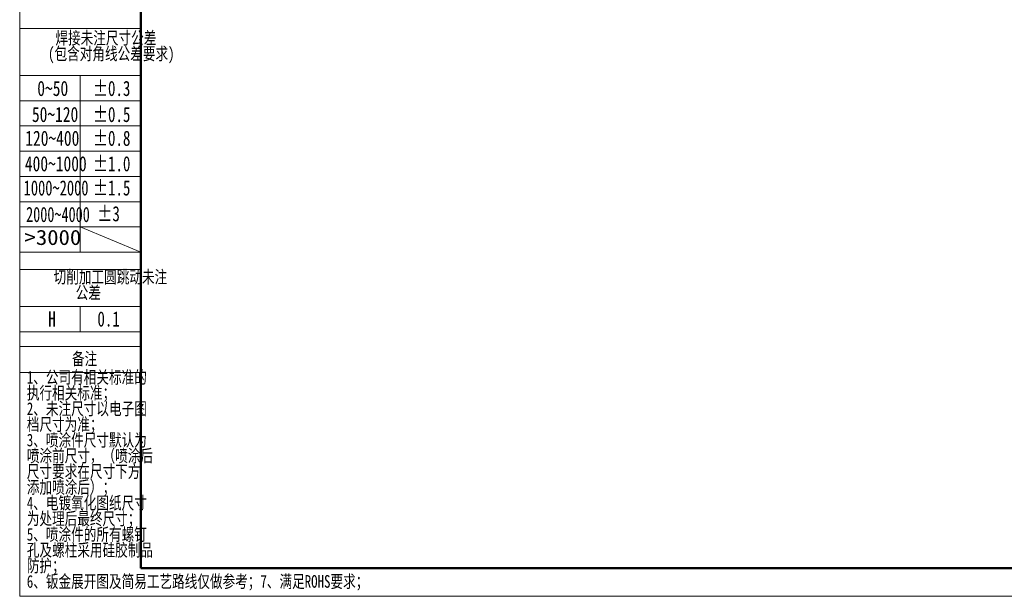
# Model space of a CAD drawing. Header units: millimetres. Extents: x 0 to 4200, y 0 to 2974.
# Tile 1 of 40: x 0 to 1951, y 4 to 1146. Entities that reach past the tile are written whole.
import ezdxf

# ---------------------------------------------------------------- set-up
doc = ezdxf.new("R2010")
doc.units = ezdxf.units.MM
doc.header["$LTSCALE"] = 10
doc.linetypes.add('CENTERX2', pattern=[20.32, 12.7, -2.54, 2.54, -2.54])
doc.layers.add('标注层', color=150, linetype='Continuous')
doc.styles.add('SLDTEXTSTYLE19', font='HYSWLONGFANGSONG.TTF', dxfattribs={"width": 0.932974})
doc.styles.add('SLDTEXTSTYLE20', font='HYSWLONGFANGSONG.TTF', dxfattribs={"width": 0.916112})
doc.styles.add('SLDTEXTSTYLE21', font='HYSWLONGFANGSONG.TTF', dxfattribs={"bigfont": 'bigfont'})
doc.styles.add('SLDTEXTSTYLE4', font='HYSWLONGFANGSONG.TTF', dxfattribs={"bigfont": 'bigfont'})
doc.styles.add('SLDTEXTSTYLE5', font='HYSWLONGFANGSONG.TTF')
doc.styles.add('SLDTEXTSTYLE7', font='HYSWLONGFANGSONG.TTF', dxfattribs={"width": 0.968558})
doc.styles.add('SLDTEXTSTYLE9', font='HYSWLONGFANGSONG.TTF', dxfattribs={"width": 1.466704})

# ---------------------------------------------------------------- blocks, each defined once
blk = doc.blocks.new('SW_NOTE_20')
at = {"layer": '标注层', "color": 0, "char_height": 25, "attachment_point": 2, "style": 'SLDTEXTSTYLE4'}
for s, insert in [('焊接未注尺寸公差', (137.5, 32.2)), ('(包含对角线公差要求)', (148.2, 1.1))]:
    blk.add_mtext(s, dxfattribs=dict(at, insert=insert))
blk = doc.blocks.new('SW_NOTE_21')
at = {"layer": '标注层', "color": 0, "char_height": 25, "attachment_point": 2, "style": 'SLDTEXTSTYLE4'}
for s, insert in [('切削加工圆跳动未注', (154.7, 32.2)), ('公差', (110.9, 1.1))]:
    blk.add_mtext(s, dxfattribs=dict(at, insert=insert))
blk = doc.blocks.new('SW_NOTE_22')
at = {"layer": '标注层', "color": 0, "char_height": 25, "attachment_point": 1, "style": 'SLDTEXTSTYLE4'}
for s, insert in [('1、公司有相关标准的', (0, 32.2)), ('执行相关标准；', (0, 1.1)), ('2、未注尺寸以电子图', (0, -30)), ('档尺寸为准；', (0, -61.1)), ('3、喷涂件尺寸默认为', (0, -92.2)), ('喷涂前尺寸，（喷涂后', (0, -123.3)), ('尺寸要求在尺寸下方', (0, -154.4)), ('添加喷涂后）；', (0, -185.6)), ('4、电镀氧化图纸尺寸', (0, -216.7)), ('为处理后最终尺寸；', (0, -247.8)), ('5、喷涂件的所有螺钉', (0, -278.9)), ('孔及螺柱采用硅胶制品', (0, -310)), ('防护；', (0, -341.1))]:
    blk.add_mtext(s, dxfattribs=dict(at, insert=insert))

msp = doc.modelspace()

# ---------------------------------------------------------------- linework, layer by layer
at = {"color": 7, "linetype": 'Continuous', "lineweight": 18}
for p, q in [((-0.005, 2973.966), (-0.005, 3.966)), ((-0.005, 3.966), (4199.93, 3.966))]:
    msp.add_line(p, q, dxfattribs=at)
at = {"color": 1, "linetype": 'Continuous', "lineweight": 18}
for p, q in [((-0.005, 2909.894), (-0.005, 3.966)), ((-0.005, 1128.638), (239.959, 1128.638)), ((-0.005, 1035.515), (119.977, 1035.515)), ((119.977, 1035.515), (119.977, 685.515)), ((239.959, 1035.515), (119.977, 1035.515)), ((-0.005, 985.515), (239.959, 985.515)), ((-0.005, 935.515), (239.959, 935.515)), ((-0.005, 885.515), (239.959, 885.515)), ((-0.005, 835.515), (239.959, 835.515)), ((-0.005, 785.515), (239.959, 785.515)), ((-0.005, 735.515), (239.959, 735.515)), ((119.977, 735.422), (239.959, 685.515)), ((-0.005, 685.515), (239.959, 685.515)), ((-0.005, 650.931), (239.959, 650.931)), ((-0.005, 578.028), (239.959, 578.028)), ((119.977, 578.028), (119.977, 528.028)), ((-0.005, 528.028), (239.959, 528.028)), ((-0.005, 499.051), (239.959, 499.051)), ((-0.005, 447.515), (239.959, 447.515))]:
    msp.add_line(p, q, dxfattribs=at)
at = {"color": 7, "linetype": 'Continuous', "lineweight": 50}
for q in [(239.959, 2909.894), (4139.959, 59.894)]:
    msp.add_line((239.959, 59.894), q, dxfattribs=at)
at = {"color": 1, "linetype": 'CENTERX2', "lineweight": 18}
msp.add_line((-0.005, 1035.515), (239.959, 1035.515), dxfattribs=at)

# ---------------------------------------------------------------- block references
at = {"layer": '标注层', "color": 1}
for name, p in [('SW_NOTE_20', (33.266, 1090.14)), ('SW_NOTE_21', (25.027, 616.803)), ('SW_NOTE_22', (14.141, 418.149))]:
    msp.add_blockref(name, p, dxfattribs=at)

# ---------------------------------------------------------------- texts
for s, insert, char_height, attachment_point, style in [('0~50', (34.881, 1024.915), 30, 1, 'SLDTEXTSTYLE5'), ('±0.3', (145.214, 1024.915), 30, 1, 'SLDTEXTSTYLE7'), ('±0.5', (145.214, 973.364), 30, 1, 'SLDTEXTSTYLE7'), ('50~120', (24.216, 973.364), 30, 1, 'SLDTEXTSTYLE5'), ('120~400', (11.049, 926.187), 30, 1, 'SLDTEXTSTYLE5'), ('±0.8', (145.214, 926.187), 30, 1, 'SLDTEXTSTYLE7'), ('±1.0', (145.214, 875.727), 30, 1, 'SLDTEXTSTYLE7'), ('400~1000', (10.294, 875.727), 30, 1, 'SLDTEXTSTYLE5'), ('1000~2000', (7.836, 827.837), 30, 1, 'SLDTEXTSTYLE19'), ('±1.5', (145.214, 827.837), 30, 1, 'SLDTEXTSTYLE7'), ('2000~4000', (12.699, 775.261), 30, 1, 'SLDTEXTSTYLE20'), ('±3', (153.937, 776.711), 30, 1, 'SLDTEXTSTYLE7'), ('>3000', (9.649, 729.839), 30, 1, 'SLDTEXTSTYLE9'), ('H', (56.607, 568.261), 30, 1, 'SLDTEXTSTYLE7'), ('0.1', (153.937, 568.261), 30, 1, 'SLDTEXTSTYLE7'), ('备注', (128.583, 486.9), 25, 2, 'SLDTEXTSTYLE21'), ('6、钣金展开图及简易工艺路线仅做参考；7、满足ROHS要求；', (14.141, 45.931), 25, 1, 'SLDTEXTSTYLE4')]:
    msp.add_mtext(s, dxfattribs=dict(at, insert=insert, char_height=char_height, attachment_point=attachment_point, style=style))

doc.saveas('drawing.dxf')
